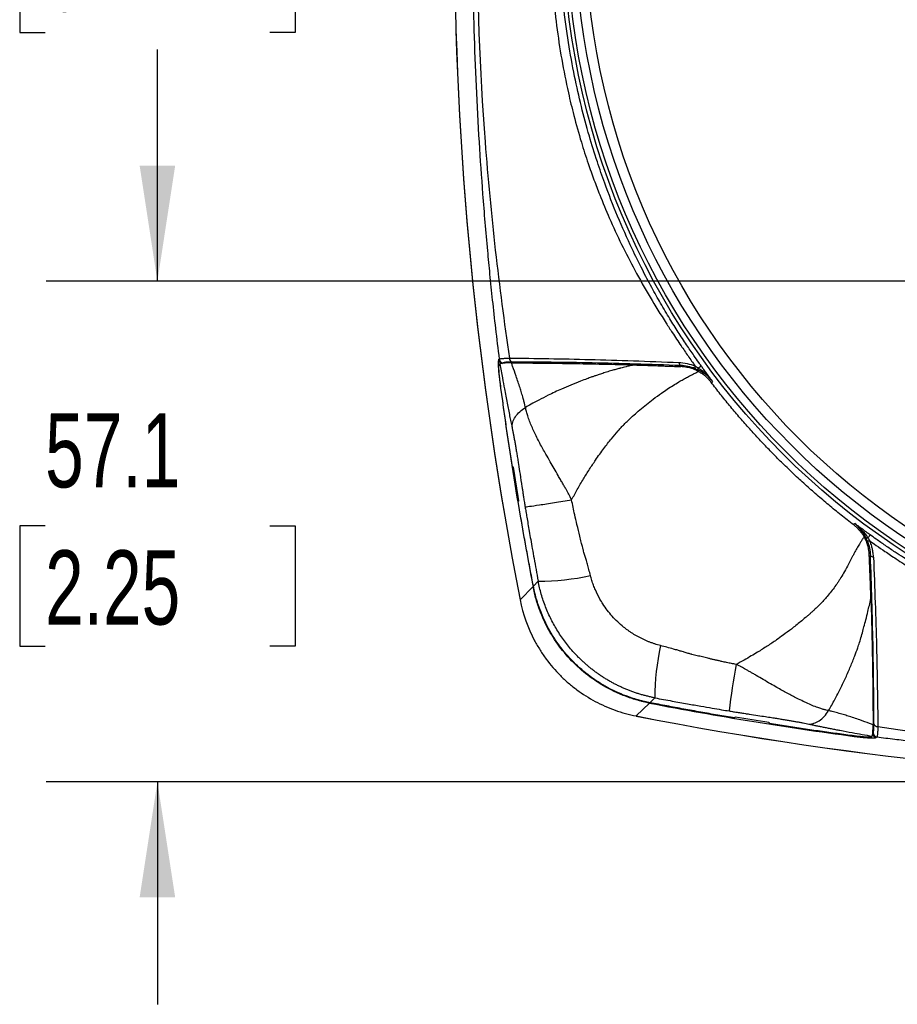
# Model space of a CAD drawing. Header units: millimetres. Extents: x 25 to 1092, y 25 to 838.
# Tile 8 of 41: x 411 to 511, y 478 to 590. Entities that reach past the tile are written whole.
import ezdxf

# ---------------------------------------------------------------- set-up
doc = ezdxf.new("R2010")
doc.units = ezdxf.units.MM
doc.header["$LTSCALE"] = 4
doc.layers.add('DIMENSIONS', color=140, linetype='Continuous', lineweight=25)
doc.styles.add('SLDTEXTSTYLE0', font='TXT', dxfattribs={"width": 0.7})
doc.dimstyles.new('SLDDIMSTYLE1', dxfattribs={"dimtxt": 8.632031, "dimasz": 13.208, "dimexe": 0, "dimexo": 0.0625, "dimgap": 2.158008, "dimtad": 0, "dimtih": 1, "dimtoh": 1, "dimrnd": 1e-09, "dimzin": 12, "dimdsep": 46, "dimtxsty": 'SLDTEXTSTYLE0', "dimsah": 1, "dimcen": 0.09, "dimadec": 0, "dimazin": 3, "dimtfac": 1, "dimtofl": 0, "dimtmove": 0, "dimatfit": 3, "dimfxl": 0, "dimfrac": 2, "dimtolj": 1, "dimtzin": 12, "dimarcsym": 0})
doc.dimstyles.new('SLDDIMSTYLE2', dxfattribs={"dimtxt": 8.632031, "dimasz": 13.208, "dimexe": 0, "dimexo": 0.0625, "dimgap": 2.158008, "dimtad": 0, "dimtih": 1, "dimtoh": 1, "dimrnd": 1e-09, "dimzin": 12, "dimdsep": 46, "dimtxsty": 'SLDTEXTSTYLE0', "dimsah": 1, "dimcen": 0.09, "dimadec": 0, "dimazin": 3, "dimtfac": 1, "dimtmove": 0, "dimatfit": 0, "dimfxl": 0, "dimfrac": 2, "dimtolj": 1, "dimtzin": 12, "dimarcsym": 0})

# ---------------------------------------------------------------- blocks, each defined once
blk = doc.blocks.new('_D_4')
at = {"layer": 'DIMENSIONS'}
for p, q in [((426.63, 560.5), (426.63, 585.9)), ((523.49, 560.5), (413.93, 560.5)), ((413.81, 532.6), (410.91, 532.6)), ((410.91, 532.6), (410.91, 518.88)), ((439.46, 532.6), (442.36, 532.6)), ((442.36, 532.6), (442.36, 518.88)), ((410.91, 518.88), (413.81, 518.88)), ((442.36, 518.88), (439.46, 518.88)), ((553.31, 503.39), (413.93, 503.39)), ((426.63, 503.39), (426.63, 477.99))]:
    blk.add_line(p, q, dxfattribs=at)
for points in [[(426.63, 560.5), (428.66, 573.71), (424.6, 573.71)], [(426.63, 503.39), (424.6, 490.19), (428.66, 490.19)]]:
    blk.add_solid(points, dxfattribs=at)
at = {"layer": 'DIMENSIONS', "char_height": 8.467, "attachment_point": 1, "style": 'SLDTEXTSTYLE0'}
for s, insert in [('57.1', (413.81, 545.45)), ('2.25', (413.81, 529.8))]:
    blk.add_mtext(s, dxfattribs=dict(at, insert=insert))
blk = doc.blocks.new('_D_5')
at = {"layer": 'DIMENSIONS'}
for p, q in [((523.49, 642), (413.93, 642)), ((426.63, 642), (426.63, 618.25)), ((413.81, 602.6), (410.91, 602.6)), ((410.91, 602.6), (410.91, 588.88)), ((439.46, 602.6), (442.36, 602.6)), ((442.36, 602.6), (442.36, 588.88)), ((410.91, 588.88), (413.81, 588.88)), ((442.36, 588.88), (439.46, 588.88)), ((426.63, 560.5), (426.63, 586.95)), ((523.49, 560.5), (413.93, 560.5))]:
    blk.add_line(p, q, dxfattribs=at)
for points in [[(426.63, 642), (424.6, 628.79), (428.66, 628.79)], [(426.63, 560.5), (428.66, 573.71), (424.6, 573.71)]]:
    blk.add_solid(points, dxfattribs=at)
at = {"layer": 'DIMENSIONS', "char_height": 8.467, "attachment_point": 1, "style": 'SLDTEXTSTYLE0'}
for s, insert in [('81.5', (413.81, 615.45)), ('3.21', (413.81, 599.79))]:
    blk.add_mtext(s, dxfattribs=dict(at, insert=insert))

msp = doc.modelspace()

# ---------------------------------------------------------------- linework, layer by layer
for p, q in [((465.587, 551.56), (465.642, 551.617)), ((465.657, 551.008), (465.726, 551.08)), ((486.361, 550.885), (486.297, 550.767)), ((489.985, 549.116), (489.878, 548.93)), ((467.158, 539.356), (467.278, 539.297)), ((467.902, 535.46), (467.803, 535.39)), ((506.067, 532.74), (506.253, 532.847)), ((507.901, 529.158), (508.022, 529.224)), ((469.549, 525.714), (470.099, 526.286)), ((469.512, 525.675), (468.036, 524.139)), ((468.036, 524.139), (468.045, 524.141)), ((482.812, 512.374), (481.276, 510.899)), ((482.851, 512.412), (483.423, 512.962)), ((481.276, 510.899), (481.278, 510.908)), ((492.527, 510.666), (492.598, 510.764)), ((496.434, 510.141), (496.493, 510.021)), ((508.218, 508.589), (508.145, 508.52)), ((508.755, 508.505), (508.697, 508.45))]:
    msp.add_line(p, q)
for radius in [85.421, 84.999, 84.999, 84.043, 82.89]:
    msp.add_circle((558.388, 601.25), radius)
for centre, radius, start, end in [((860.388, 601.25), 399.857, 168.88097, 191.11903), ((860.388, 601.25), 399.863, 180, 191.11903), ((467.276, 551.713), 0.452, 177.57438, 250.7479), ((466.085, 551.626), 0.502, 187.56573, 264.60796), ((466.14, 551.683), 0.502, 187.55855, 264.6079), ((486.554, 551.217), 0.384, 177.8098, 239.99449), ((481.418, 560.23), 11.87, 305.82675, 307.86523), ((860.388, 601.25), 398.115, 187.53486, 190.94307), ((517.428, 524.236), 11.941, 142.1429, 144.17774), ((508.355, 529.416), 0.384, 210.00551, 272.1902), ((470.272, 552.748), 26.462, 269.6248, 282.64622), ((509.868, 513.139), 26.445, 167.35222, 180.38358), ((596.895, 498.392), 105.81, 169.99419, 172.90137), ((558.388, 903.25), 398.115, 259.05693, 262.46514), ((558.388, 903.25), 399.863, 258.88097, 281.11903), ((558.388, 903.25), 399.857, 258.88097, 281.11903), ((508.85, 510.138), 0.452, 199.2521, 272.42562), ((508.763, 508.948), 0.502, 185.39204, 262.43427), ((508.821, 509.003), 0.502, 185.3921, 262.44145)]:
    msp.add_arc(centre, radius, start, end)
for points, knots in [([(465.642, 650.884), (465.559, 650.203), (465.396, 648.873), (465.17, 646.923), (464.962, 645.064), (464.774, 643.296), (464.602, 641.62), (464.446, 640.036), (464.146, 636.857), (463.755, 632.229), (463.177, 623.84), (462.709, 613.574), (462.526, 601.25), (462.709, 588.927), (463.177, 578.661), (463.755, 570.272), (464.179, 565.25), (464.565, 561.222), (464.87, 558.268), (465.227, 555.035), (465.5, 552.788), (465.642, 551.617)], [0, 0, 0, 0, 0.0206638, 0.040395, 0.0591934, 0.0770591, 0.0939922, 0.1099926, 0.1250604, 0.1902576, 0.2500003, 0.3785468, 0.5000001, 0.6214521, 0.7499999, 0.8097422, 0.8749398, 0.9019203, 0.9317571, 0.9644503, 1, 1, 1, 1]), ([(466.824, 650.769), (465.602, 642.578), (464.661, 634.35), (463.411, 617.836), (463.099, 609.552), (463.099, 592.947), (463.411, 584.663), (464.661, 568.15), (465.602, 559.922), (466.824, 551.732)], [0, 0, 0, 0, 0.25, 0.25, 0.5, 0.5, 0.75, 0.75, 1, 1, 1, 1]), ([(488.014, 651.674), (487.845, 651.432), (487.443, 650.86), (486.756, 649.86), (485.861, 648.531), (484.91, 647.077), (483.599, 645.002), (482.369, 642.953), (481.154, 640.801), (479.978, 638.598), (478.882, 636.329), (477.864, 634.006), (477.156, 632.269), (476.469, 630.466), (475.639, 628.115), (473.928, 622.628), (472.465, 615.64), (471.616, 607.633), (471.373, 600.846), (471.68, 593.529), (472.505, 587.094), (473.433, 582.411), (474.191, 579.253), (474.944, 576.564), (475.733, 574.118), (476.442, 572.129), (477.237, 570.054), (478.263, 567.587), (479.59, 564.71), (481.139, 561.694), (482.842, 558.701), (484.3, 556.343), (485.496, 554.501), (486.332, 553.251), (487.205, 551.979), (487.744, 551.21), (488.013, 550.827)], [0, 0, 0, 0, 0.008197, 0.019416, 0.0336961, 0.0526874, 0.0676583, 0.1018766, 0.1190654, 0.1363288, 0.1712767, 0.1890511, 0.2067849, 0.2233977, 0.2426614, 0.2760628, 0.3830053, 0.4401694, 0.4995462, 0.5714032, 0.6433047, 0.6794388, 0.7039551, 0.7334856, 0.7570072, 0.7753412, 0.7921558, 0.8187497, 0.8495751, 0.8801738, 0.9129364, 0.9452162, 0.9571635, 0.9739239, 0.9870006, 1, 1, 1, 1]), ([(488.704, 550.859), (488.615, 550.982), (488.337, 551.367), (487.778, 552.159), (486.985, 553.317), (486.07, 554.713), (485.079, 556.295), (484.072, 557.988), (483.019, 559.861), (481.926, 561.93), (480.002, 565.841), (478.287, 569.957), (476.786, 574.296), (475.536, 578.326), (474.412, 582.865), (473.507, 587.841), (472.737, 593.62), (472.322, 601.248), (472.772, 609.544), (473.784, 616.52), (474.789, 621.177), (475.685, 624.563), (476.314, 626.696), (476.981, 628.771), (477.744, 630.967), (478.703, 633.479), (480.093, 636.79), (481.549, 639.858), (483.187, 642.958), (484.557, 645.357), (485.802, 647.371), (486.765, 648.848), (487.466, 649.89), (488.127, 650.84), (488.54, 651.415), (488.701, 651.638)], [0, 0, 0, 0, 0.00424193, 0.01323133, 0.02701877, 0.04337094, 0.05978212, 0.07906532, 0.0982974, 0.11970981, 0.14434902, 0.21988802, 0.24388615, 0.27240799, 0.33750597, 0.37409693, 0.41337851, 0.49998681, 0.58660127, 0.64450982, 0.69636297, 0.71931313, 0.74216795, 0.75834131, 0.78009345, 0.80702684, 0.83332357, 0.88027277, 0.90170442, 0.93112936, 0.95731907, 0.96773154, 0.98027459, 0.99232166, 1, 1, 1, 1]), ([(465.642, 551.617), (465.649, 551.622), (465.662, 551.631), (465.694, 551.644), (465.736, 551.657), (465.788, 551.668), (465.85, 551.678), (465.92, 551.688), (466.021, 551.699), (466.161, 551.71), (466.354, 551.721), (466.573, 551.728), (466.74, 551.731), (466.824, 551.732)], [0, 0, 0, 0, 0.0721936, 0.1441926, 0.2159075, 0.2872502, 0.3581354, 0.4284814, 0.4982103, 0.6221846, 0.7474385, 0.8735301, 1, 1, 1, 1]), ([(466.824, 551.732), (469.738, 551.709), (472.784, 551.661), (479.231, 551.498), (482.607, 551.385), (486.17, 551.232)], [0, 0, 0, 0, 0.5, 0.5, 1, 1, 1, 1]), ([(465.587, 551.56), (465.583, 551.555), (465.575, 551.544), (465.565, 551.517), (465.556, 551.48), (465.549, 551.433), (465.543, 551.377), (465.536, 551.269), (465.533, 551.076), (465.544, 550.757), (465.567, 550.381), (465.6, 550.007), (465.635, 549.661), (465.67, 549.356), (465.697, 549.149), (465.71, 549.046)], [0, 0, 0, 0, 0.0420944, 0.0838277, 0.1253719, 0.166901, 0.2085895, 0.2506097, 0.3752721, 0.5002687, 0.6247983, 0.749961, 0.8332445, 0.9161817, 1, 1, 1, 1]), ([(465.754, 549.05), (465.748, 549.098), (465.735, 549.195), (465.718, 549.34), (465.701, 549.482), (465.686, 549.623), (465.665, 549.829), (465.642, 550.092), (465.624, 550.384), (465.616, 550.633), (465.618, 550.804), (465.627, 550.913), (465.639, 550.98), (465.651, 550.999), (465.657, 551.008)], [0, 0, 0, 0, 0.05058873, 0.10068348, 0.1505489, 0.20045333, 0.25066448, 0.37578134, 0.5002838, 0.62527822, 0.74995501, 0.83346896, 0.91635698, 1, 1, 1, 1]), ([(467.039, 551.19), (466.993, 551.19), (466.888, 551.191), (466.723, 551.189), (466.519, 551.185), (466.323, 551.177), (466.135, 551.165), (465.987, 551.151), (465.872, 551.133), (465.798, 551.116), (465.75, 551.099), (465.734, 551.086), (465.726, 551.08)], [0, 0, 0, 0, 0.0660858, 0.1494713, 0.2494251, 0.3958852, 0.4978709, 0.6323289, 0.748723, 0.8385784, 0.9222455, 1, 1, 1, 1]), ([(465.726, 551.08), (465.822, 550.542), (465.991, 549.593), (466.216, 548.369), (466.395, 547.414), (466.548, 546.618), (466.697, 545.862), (466.84, 545.15), (466.977, 544.483), (467.067, 544.059), (467.111, 543.853)], [0, 0, 0, 0, 0.2175501, 0.3830735, 0.4965988, 0.6070153, 0.7125203, 0.8131541, 0.9089629, 1, 1, 1, 1]), ([(467.127, 551.286), (466.826, 551.286), (466.586, 551.278), (466.23, 551.243), (466.126, 551.217), (466.093, 551.183)], [0, 0, 0, 0, 0.5, 0.5, 1, 1, 1, 1]), ([(468.642, 546.112), (468.624, 546.19), (468.58, 546.384), (468.494, 546.728), (468.365, 547.211), (468.206, 547.756), (467.943, 548.607), (467.607, 549.613), (467.269, 550.56), (467.086, 551.061), (467.039, 551.19)], [0, 0, 0, 0, 0.0439291, 0.1087702, 0.1945033, 0.3204542, 0.4258197, 0.6942467, 0.9212026, 1, 1, 1, 1]), ([(467.039, 551.19), (467.289, 551.189), (467.786, 551.188), (468.537, 551.183), (469.288, 551.178), (470.039, 551.172), (470.79, 551.165), (471.541, 551.156), (472.291, 551.147), (473.042, 551.136), (474.022, 551.121), (475.235, 551.1), (476.687, 551.07), (478.142, 551.037), (479.598, 550.999), (480.581, 550.971), (481.069, 550.957)], [0, 0, 0, 0, 0.0573704, 0.1142775, 0.1707256, 0.2267194, 0.2822633, 0.3373621, 0.3920206, 0.4462438, 0.5000368, 0.6026135, 0.7038575, 0.8038088, 0.9025086, 1, 1, 1, 1]), ([(486.361, 550.885), (482.823, 551.023), (479.469, 551.12), (473.059, 551.248), (470.029, 551.279), (467.127, 551.286)], [0, 0, 0, 0, 0.5, 0.5, 1, 1, 1, 1]), ([(481.069, 550.957), (480.898, 550.921), (480.584, 550.855), (480.16, 550.757), (479.826, 550.675), (479.582, 550.613), (479.3, 550.539), (478.954, 550.445), (478.56, 550.333), (478.108, 550.2), (477.625, 550.05), (477.101, 549.88), (476.733, 549.757), (476.431, 549.652), (476.103, 549.539), (475.585, 549.352), (474.804, 549.062), (473.834, 548.675), (472.599, 548.142), (471.377, 547.567), (470.224, 546.98), (469.358, 546.515), (468.857, 546.232), (468.642, 546.112)], [0, 0, 0, 0, 0.039156, 0.0716759, 0.0973713, 0.1160907, 0.127722, 0.1625439, 0.1961893, 0.2192604, 0.2677558, 0.3093132, 0.342435, 0.3544868, 0.3809454, 0.4202377, 0.4777777, 0.5679619, 0.6548357, 0.7795904, 0.8711129, 0.9448573, 1, 1, 1, 1]), ([(481.069, 550.957), (481.272, 550.95), (481.682, 550.938), (482.308, 550.918), (482.948, 550.896), (483.603, 550.873), (484.272, 550.848), (484.956, 550.821), (485.654, 550.794), (486.126, 550.774), (486.364, 550.764)], [0, 0, 0, 0, 0.1186485, 0.2390693, 0.3612848, 0.4853164, 0.6111845, 0.7389088, 0.8685079, 1, 1, 1, 1]), ([(488.403, 550.22), (488.373, 550.236), (488.311, 550.268), (488.216, 550.315), (488.114, 550.362), (488.007, 550.408), (487.854, 550.47), (487.647, 550.542), (487.378, 550.62), (487.073, 550.687), (486.732, 550.741), (486.491, 550.756), (486.364, 550.764)], [0, 0, 0, 0, 0.0440662, 0.0910887, 0.1411796, 0.1944119, 0.2508255, 0.3687611, 0.5012067, 0.6505059, 0.8167844, 1, 1, 1, 1]), ([(488.013, 550.827), (487.997, 550.757), (487.989, 550.689), (487.995, 550.583), (488.008, 550.546), (488.029, 550.529)], [0, 0, 0, 0, 0.5, 0.5, 1, 1, 1, 1]), ([(488.013, 550.827), (488.071, 550.792), (488.191, 550.721), (488.307, 550.644), (488.366, 550.605)], [0, 0, 0, 0, 0.4862732, 1, 1, 1, 1]), ([(488.395, 550.363), (488.375, 550.381), (488.361, 550.412), (488.351, 550.497), (488.355, 550.549), (488.366, 550.605)], [0, 0, 0, 0, 0.5, 0.5, 1, 1, 1, 1]), ([(489.985, 549.116), (489.955, 549.152), (489.838, 549.297), (489.66, 549.498), (489.436, 549.73), (489.171, 549.984), (488.885, 550.227), (488.63, 550.42), (488.48, 550.527), (488.404, 550.579), (488.366, 550.605)], [0, 0, 0, 0, 0.062511, 0.2501511, 0.3621593, 0.5001898, 0.7501299, 0.8750903, 0.9375529, 1, 1, 1, 1]), ([(489.985, 549.116), (489.852, 549.293), (489.604, 549.625), (489.26, 550.094), (488.965, 550.498), (488.786, 550.746), (488.704, 550.859)], [0, 0, 0, 0, 0.307071, 0.5760147, 0.8069369, 1, 1, 1, 1]), ([(473.915, 535.565), (474.019, 535.758), (474.23, 536.149), (474.56, 536.739), (474.907, 537.342), (475.367, 538.116), (475.943, 539.042), (476.715, 540.207), (477.548, 541.376), (478.409, 542.491), (479.029, 543.225), (479.408, 543.649), (479.632, 543.892), (479.845, 544.118), (480.125, 544.393), (480.711, 544.953), (481.747, 545.887), (483.01, 546.905), (484.286, 547.827), (485.263, 548.478), (486.097, 548.986), (486.648, 549.304), (487.139, 549.574), (487.588, 549.811), (488.01, 550.026), (488.269, 550.154), (488.403, 550.22)], [0, 0, 0, 0, 0.0305682, 0.0621053, 0.0945809, 0.1279651, 0.1883077, 0.247585, 0.324376, 0.3906022, 0.4467863, 0.4605986, 0.4713986, 0.493828, 0.5048149, 0.527375, 0.6095724, 0.7044789, 0.7606638, 0.83705, 0.8749544, 0.9031865, 0.930188, 0.9571763, 0.9778824, 1, 1, 1, 1]), ([(489.985, 549.116), (489.767, 549.378), (489.522, 549.612), (488.991, 550.027), (488.705, 550.208), (488.395, 550.363)], [0, 0, 0, 0, 0.5, 0.5, 1, 1, 1, 1]), ([(488.401, 550.219), (488.456, 550.187), (488.566, 550.124), (488.727, 550.022), (488.884, 549.913), (489.035, 549.798), (489.213, 549.651), (489.416, 549.464), (489.637, 549.231), (489.771, 549.063), (489.838, 548.978)], [0, 0, 0, 0, 0.1009278, 0.2013771, 0.3013245, 0.4007445, 0.4996107, 0.6644542, 0.8313292, 1, 1, 1, 1]), ([(467.158, 539.356), (467.057, 540.001), (466.856, 541.291), (466.566, 543.229), (466.286, 545.168), (466.014, 547.108), (465.841, 548.402), (465.754, 549.05)], [0, 0, 0, 0, 0.2000048, 0.4000024, 0.5999976, 0.7999952, 1, 1, 1, 1]), ([(506.115, 532.701), (505.872, 532.888), (505.387, 533.26), (504.67, 533.826), (503.962, 534.397), (503.264, 534.971), (502.577, 535.549), (501.899, 536.131), (501.231, 536.717), (500.574, 537.305), (499.926, 537.897), (499.288, 538.492), (498.66, 539.09), (498.041, 539.69), (497.257, 540.467), (496.308, 541.433), (495.2, 542.604), (494.102, 543.81), (493.015, 545.05), (491.94, 546.325), (490.876, 547.633), (490.186, 548.528), (489.838, 548.978)], [0, 0, 0, 0, 0.039822, 0.0794171, 0.1187854, 0.1579267, 0.1968413, 0.235529, 0.2739899, 0.312224, 0.3502313, 0.3880119, 0.4255657, 0.4628928, 0.4999931, 0.5690192, 0.6388463, 0.7094745, 0.7809038, 0.8531345, 0.9261665, 1, 1, 1, 1]), ([(467.111, 543.853), (467.105, 544.04), (467.133, 544.238), (467.261, 544.639), (467.361, 544.842), (467.63, 545.239), (467.798, 545.432), (468.187, 545.793), (468.407, 545.961), (468.642, 546.112)], [0, 0, 0, 0, 0.25, 0.25, 0.5, 0.5, 0.75, 0.75, 1, 1, 1, 1]), ([(473.915, 535.565), (473.891, 535.618), (473.815, 535.785), (473.674, 536.061), (473.501, 536.381), (473.315, 536.712), (473.111, 537.066), (472.921, 537.391), (472.761, 537.669), (472.585, 537.967), (472.145, 538.722), (471.591, 539.685), (471.022, 540.695), (470.631, 541.391), (470.28, 542.033), (469.949, 542.676), (469.639, 543.319), (469.36, 543.938), (469.111, 544.542), (468.911, 545.106), (468.754, 545.626), (468.679, 545.951), (468.642, 546.112)], [0, 0, 0, 0, 0.0135642, 0.0425445, 0.0717815, 0.098388, 0.1312687, 0.167413, 0.1869647, 0.2067782, 0.2493267, 0.3943744, 0.4739686, 0.5350139, 0.5948577, 0.6609805, 0.7228253, 0.7838339, 0.8447304, 0.9034811, 0.9523714, 1, 1, 1, 1]), ([(467.111, 543.853), (467.123, 543.796), (467.147, 543.683), (467.183, 543.504), (467.221, 543.318), (467.258, 543.124), (467.296, 542.923), (467.335, 542.714), (467.375, 542.497), (467.415, 542.273), (467.455, 542.041), (467.497, 541.802), (467.539, 541.555), (467.581, 541.301), (467.625, 541.039), (467.669, 540.769), (467.714, 540.492), (467.759, 540.207), (467.805, 539.914), (467.895, 539.343), (468.041, 538.388), (468.192, 537.4), (468.303, 536.674), (468.354, 536.344), (468.396, 536.069), (468.449, 535.722), (468.517, 535.288), (468.576, 534.936), (468.604, 534.767)], [0, 0, 0, 0, 0.0226389, 0.04551, 0.0686647, 0.0921526, 0.1160212, 0.140316, 0.1650797, 0.1903531, 0.2161744, 0.2425793, 0.2696013, 0.2972717, 0.3256197, 0.3546723, 0.3844547, 0.4149903, 0.4463007, 0.4784062, 0.5983926, 0.7531706, 0.7973328, 0.8329099, 0.8599534, 0.8866544, 0.9456013, 1, 1, 1, 1]), ([(469.549, 525.714), (469.426, 526.358), (469.179, 527.645), (468.821, 529.579), (468.471, 531.514), (468.131, 533.451), (467.912, 534.743), (467.803, 535.39)], [0, 0, 0, 0, 0.2000049, 0.4000024, 0.5999976, 0.7999951, 1, 1, 1, 1]), ([(468.604, 534.767), (468.667, 534.767), (468.832, 534.784), (469.387, 534.857), (469.778, 534.913), (470.745, 535.059), (471.321, 535.148), (472.571, 535.346), (473.243, 535.455), (473.915, 535.565)], [0, 0, 0, 0, 0.25, 0.25, 0.5, 0.5, 0.75, 0.75, 1, 1, 1, 1]), ([(476.065, 526.927), (476.008, 527.153), (475.899, 527.582), (475.741, 528.192), (475.613, 528.654), (475.512, 528.99), (475.437, 529.219), (475.36, 529.453), (475.291, 529.683), (475.216, 529.944), (475.148, 530.197), (475.079, 530.467), (474.979, 530.862), (474.792, 531.623), (474.541, 532.672), (474.289, 533.773), (474.084, 534.715), (473.971, 535.282), (473.915, 535.565)], [0, 0, 0, 0, 0.0783581, 0.1492694, 0.2124283, 0.2399282, 0.2675744, 0.2936201, 0.322843, 0.3484069, 0.3851334, 0.410904, 0.4423699, 0.5222645, 0.67509, 0.8054328, 0.9027621, 1, 1, 1, 1]), ([(468.604, 534.767), (468.635, 534.583), (468.702, 534.183), (468.812, 533.534), (468.939, 532.787), (469.084, 531.942), (469.248, 530.999), (469.431, 529.959), (469.634, 528.821), (469.858, 527.586), (470.016, 526.73), (470.099, 526.286)], [0, 0, 0, 0, 0.0648027, 0.1411717, 0.2291139, 0.328634, 0.4397354, 0.5624208, 0.6966921, 0.8425513, 1, 1, 1, 1]), ([(506.115, 532.701), (506.168, 532.659), (506.275, 532.576), (506.428, 532.442), (506.575, 532.302), (506.715, 532.156), (506.848, 532.005), (506.974, 531.848), (507.093, 531.687), (507.204, 531.522), (507.272, 531.409), (507.306, 531.352)], [0, 0, 0, 0, 0.1116116, 0.22320981, 0.33473536, 0.44614069, 0.55739135, 0.66844802, 0.77926083, 0.88978916, 1, 1, 1, 1]), ([(508, 531.564), (507.927, 531.616), (507.771, 531.729), (507.523, 531.91), (507.246, 532.112), (506.94, 532.337), (506.606, 532.584), (506.374, 532.757), (506.253, 532.847)], [0, 0, 0, 0, 0.1245238, 0.265839, 0.4240056, 0.5990674, 0.7910569, 1, 1, 1, 1]), ([(506.253, 532.847), (506.298, 532.811), (506.391, 532.735), (506.532, 532.614), (506.764, 532.403), (507.013, 532.152), (507.255, 531.876), (507.433, 531.657), (507.592, 531.447), (507.697, 531.295), (507.746, 531.224)], [0, 0, 0, 0, 0.0772626, 0.1605846, 0.2500936, 0.4999953, 0.6410585, 0.7499279, 0.8842768, 1, 1, 1, 1]), ([(507.502, 531.253), (507.347, 531.564), (507.166, 531.852), (506.751, 532.384), (506.516, 532.629), (506.253, 532.847)], [0, 0, 0, 0, 0.5, 0.5, 1, 1, 1, 1]), ([(608.779, 531.567), (608.656, 531.477), (608.271, 531.2), (607.479, 530.641), (606.321, 529.848), (604.925, 528.932), (603.343, 527.942), (601.65, 526.935), (599.777, 525.882), (597.708, 524.788), (593.797, 522.865), (589.681, 521.15), (585.342, 519.649), (581.312, 518.399), (576.773, 517.274), (571.797, 516.369), (566.018, 515.599), (558.39, 515.185), (550.094, 515.635), (543.118, 516.647), (538.461, 517.652), (535.075, 518.548), (532.942, 519.177), (530.867, 519.844), (528.671, 520.607), (526.159, 521.566), (522.848, 522.956), (519.78, 524.412), (516.68, 526.05), (514.281, 527.419), (512.267, 528.665), (510.79, 529.627), (509.748, 530.328), (508.798, 530.989), (508.223, 531.403), (508, 531.564)], [0, 0, 0, 0, 0.0042419, 0.0132313, 0.0270188, 0.0433709, 0.0597821, 0.0790653, 0.0982974, 0.1197098, 0.144349, 0.219888, 0.2438862, 0.272408, 0.337506, 0.3740969, 0.4133785, 0.4999868, 0.5866013, 0.6445098, 0.696363, 0.7193131, 0.742168, 0.7583413, 0.7800935, 0.8070268, 0.8333236, 0.8802728, 0.9017044, 0.9311294, 0.9573191, 0.9677315, 0.9802746, 0.9923217, 1, 1, 1, 1]), ([(507.306, 531.353), (507.247, 531.266), (507.127, 531.089), (506.949, 530.81), (506.732, 530.453), (506.474, 530.008), (506.217, 529.54), (505.897, 528.935), (505.527, 528.236), (505.09, 527.423), (504.742, 526.818), (504.475, 526.393), (504.218, 526.001), (503.742, 525.325), (503.173, 524.615), (502.593, 523.971), (502.17, 523.537), (501.797, 523.175), (501.467, 522.87), (501.196, 522.627), (500.911, 522.377), (500.528, 522.048), (499.897, 521.522), (499.054, 520.851), (498.137, 520.164), (497.222, 519.513), (496.246, 518.861), (495.278, 518.254), (494.394, 517.728), (493.579, 517.259), (492.999, 516.943), (492.694, 516.777)], [0, 0, 0, 0, 0.015502, 0.0316977, 0.0487632, 0.0768173, 0.1069788, 0.1267976, 0.1765283, 0.2218947, 0.2606289, 0.2774434, 0.294307, 0.3282144, 0.3962653, 0.4247024, 0.4518385, 0.4825553, 0.4987019, 0.5156393, 0.5341975, 0.5523005, 0.5870686, 0.6503307, 0.7042773, 0.7482707, 0.8080003, 0.8688351, 0.9079722, 0.9516342, 1, 1, 1, 1]), ([(507.898, 529.225), (507.895, 529.294), (507.887, 529.429), (507.867, 529.625), (507.841, 529.81), (507.81, 529.983), (507.775, 530.146), (507.724, 530.347), (507.656, 530.573), (507.567, 530.816), (507.478, 531.021), (507.393, 531.196), (507.334, 531.304), (507.306, 531.353)], [0, 0, 0, 0, 0.09500435, 0.18509826, 0.27049317, 0.35131921, 0.42743466, 0.49906299, 0.63494289, 0.74930497, 0.8468904, 0.92978143, 1, 1, 1, 1]), ([(507.502, 531.253), (507.52, 531.233), (507.552, 531.219), (507.636, 531.209), (507.689, 531.213), (507.746, 531.224)], [0, 0, 0, 0, 0.5, 0.5, 1, 1, 1, 1]), ([(507.964, 530.877), (507.894, 530.861), (507.826, 530.852), (507.72, 530.858), (507.683, 530.872), (507.666, 530.893)], [0, 0, 0, 0, 0.5, 0.5, 1, 1, 1, 1]), ([(507.746, 531.224), (507.784, 531.166), (507.859, 531.052), (507.93, 530.934), (507.964, 530.877)], [0, 0, 0, 0, 0.5134532, 1, 1, 1, 1]), ([(507.964, 530.877), (508.206, 530.707), (508.778, 530.306), (509.778, 529.619), (511.107, 528.723), (512.561, 527.773), (514.636, 526.462), (516.685, 525.232), (518.837, 524.016), (521.04, 522.841), (523.309, 521.744), (525.632, 520.727), (527.369, 520.018), (529.172, 519.332), (531.524, 518.501), (537.01, 516.791), (543.998, 515.328), (552.005, 514.479), (558.792, 514.236), (566.109, 514.543), (572.544, 515.368), (577.227, 516.296), (580.385, 517.054), (583.074, 517.807), (585.52, 518.595), (587.509, 519.305), (589.584, 520.1), (592.051, 521.125), (594.928, 522.453), (597.944, 524.002), (600.937, 525.705), (603.295, 527.163), (605.137, 528.358), (606.387, 529.195), (607.659, 530.067), (608.428, 530.607), (608.811, 530.876)], [0, 0, 0, 0, 0.008197, 0.019416, 0.0336961, 0.0526874, 0.0676583, 0.1018766, 0.1190654, 0.1363288, 0.1712767, 0.1890511, 0.2067849, 0.2233977, 0.2426614, 0.2760628, 0.3830053, 0.4401694, 0.4995462, 0.5714032, 0.6433047, 0.6794388, 0.7039551, 0.7334856, 0.7570072, 0.7753412, 0.7921558, 0.8187497, 0.8495751, 0.8801738, 0.9129364, 0.9452162, 0.9571635, 0.9739239, 0.9870006, 1, 1, 1, 1]), ([(508.369, 529.032), (508.366, 529.092), (508.358, 529.245), (508.327, 529.552), (508.274, 529.871), (508.201, 530.179), (508.13, 530.427), (508.049, 530.665), (507.988, 530.818), (507.964, 530.877)], [0, 0, 0, 0, 0.0973485, 0.2509213, 0.4998774, 0.613532, 0.7488259, 0.902879, 1, 1, 1, 1]), ([(508.083, 524.297), (508.078, 524.456), (508.069, 524.734), (508.056, 525.136), (508.045, 525.478), (508.035, 525.752), (508.028, 525.955), (508.017, 526.261), (507.992, 526.93), (507.953, 527.967), (507.916, 528.807), (507.898, 529.225)], [0, 0, 0, 0, 0.1000175, 0.1750089, 0.2499887, 0.3124678, 0.3437068, 0.3749461, 0.4999139, 0.7513268, 1, 1, 1, 1]), ([(508.423, 509.989), (508.416, 512.892), (508.385, 515.921), (508.257, 522.331), (508.16, 525.686), (508.022, 529.224)], [0, 0, 0, 0, 0.5, 0.5, 1, 1, 1, 1]), ([(508.369, 529.032), (508.522, 525.47), (508.636, 522.093), (508.798, 515.646), (508.846, 512.601), (508.869, 509.686)], [0, 0, 0, 0, 0.5, 0.5, 1, 1, 1, 1]), ([(483.423, 512.962), (483.287, 512.989), (483.015, 513.043), (482.609, 513.137), (482.205, 513.24), (481.802, 513.354), (481.402, 513.479), (481.004, 513.613), (480.609, 513.758), (480.217, 513.912), (479.83, 514.077), (479.446, 514.251), (479.067, 514.434), (478.693, 514.627), (478.324, 514.829), (477.961, 515.041), (477.604, 515.26), (477.253, 515.489), (476.908, 515.725), (476.57, 515.969), (476.24, 516.221), (475.916, 516.481), (475.601, 516.747), (475.293, 517.02), (474.993, 517.299), (474.618, 517.665), (474.176, 518.129), (473.677, 518.701), (473.202, 519.299), (472.753, 519.921), (472.33, 520.566), (471.937, 521.231), (471.574, 521.915), (471.243, 522.616), (470.945, 523.33), (470.68, 524.057), (470.45, 524.793), (470.253, 525.536), (470.15, 526.036), (470.099, 526.286)], [0, 0, 0, 0, 0.0207661, 0.0415903, 0.0624663, 0.0833874, 0.104347, 0.1253384, 0.1463547, 0.1673892, 0.1884348, 0.2094847, 0.2305319, 0.2515693, 0.2725901, 0.2935872, 0.3145538, 0.335483, 0.3563679, 0.377202, 0.3979785, 0.4186909, 0.4393329, 0.4598981, 0.4803804, 0.5007738, 0.5384326, 0.5763657, 0.6145345, 0.652899, 0.6914179, 0.7300489, 0.7687492, 0.8074757, 0.8461849, 0.884834, 0.9233805, 0.9617826, 1, 1, 1, 1]), ([(484.064, 518.929), (483.955, 518.958), (483.737, 519.016), (483.414, 519.115), (483.093, 519.224), (482.776, 519.343), (482.462, 519.472), (482.153, 519.61), (481.847, 519.758), (481.546, 519.914), (481.25, 520.08), (480.958, 520.255), (480.672, 520.439), (480.392, 520.631), (480.117, 520.832), (479.703, 521.155), (479.168, 521.622), (478.545, 522.263), (477.979, 522.951), (477.515, 523.611), (477.052, 524.38), (476.697, 525.095), (476.408, 525.815), (476.218, 526.366), (476.116, 526.74), (476.065, 526.927)], [0, 0, 0, 0, 0.0285226, 0.0570557, 0.0856003, 0.1141569, 0.1427257, 0.1713064, 0.1998987, 0.2285019, 0.2571153, 0.2857381, 0.3143696, 0.3430094, 0.371657, 0.4003123, 0.4756979, 0.5511085, 0.6258748, 0.7005356, 0.7548028, 0.8526916, 0.9018786, 0.9509818, 1, 1, 1, 1]), ([(482.812, 512.374), (482.682, 512.401), (482.422, 512.453), (482.036, 512.542), (481.654, 512.64), (481.276, 512.746), (480.903, 512.86), (480.534, 512.982), (480.171, 513.111), (479.813, 513.248), (479.461, 513.393), (479.115, 513.543), (478.775, 513.701), (478.441, 513.864), (477.482, 514.36), (475.969, 515.315), (474.083, 516.942), (472.456, 518.828), (471.444, 520.429), (470.859, 521.585), (470.57, 522.221), (470.304, 522.877), (470.062, 523.552), (469.849, 524.245), (469.661, 524.953), (469.562, 525.434), (469.512, 525.675)], [0, 0, 0, 0, 0.01994038, 0.03979962, 0.05956934, 0.07924133, 0.09880748, 0.11825986, 0.13759069, 0.15679238, 0.17585752, 0.19477892, 0.21354961, 0.23216283, 0.25061207, 0.37595531, 0.49988032, 0.62377428, 0.74908729, 0.78352057, 0.81850141, 0.85398601, 0.88992796, 0.92627849, 0.96298671, 1, 1, 1, 1]), ([(482.851, 512.412), (482.714, 512.439), (482.441, 512.494), (482.033, 512.59), (481.628, 512.694), (481.226, 512.809), (480.827, 512.934), (480.168, 513.157), (479.262, 513.516), (478.139, 514.061), (477.061, 514.687), (475.689, 515.626), (474.111, 516.986), (472.751, 518.568), (471.813, 519.941), (471.188, 521.022), (470.645, 522.145), (470.238, 523.175), (469.939, 524.097), (469.719, 524.899), (469.606, 525.442), (469.549, 525.714)], [0, 0, 0, 0, 0.0209826, 0.0419384, 0.0628802, 0.083821, 0.1047739, 0.1257517, 0.1883738, 0.2510056, 0.313229, 0.3754684, 0.5007839, 0.625112, 0.687752, 0.7504304, 0.8127015, 0.8750171, 0.9166793, 0.9583063, 1, 1, 1, 1]), ([(468.036, 524.139), (468.359, 522.502), (468.911, 520.951), (469.886, 519.121), (470.096, 518.759), (470.539, 518.057), (470.773, 517.715), (471.509, 516.721), (472.046, 516.098), (472.921, 515.221), (473.224, 514.939), (473.855, 514.394), (474.18, 514.134), (475.177, 513.395), (475.873, 512.955), (476.963, 512.373), (477.333, 512.192), (478.091, 511.856), (478.479, 511.701), (479.656, 511.281), (480.457, 511.06), (481.276, 510.899)], [0, 0, 0, 0, 0.25, 0.25, 0.3125, 0.3125, 0.375, 0.375, 0.5, 0.5, 0.5625, 0.5625, 0.625, 0.625, 0.75, 0.75, 0.8125, 0.8125, 0.875, 0.875, 1, 1, 1, 1]), ([(503.253, 511.503), (503.373, 511.715), (503.612, 512.136), (503.956, 512.771), (504.288, 513.404), (504.607, 514.035), (504.914, 514.663), (505.207, 515.289), (505.487, 515.913), (505.754, 516.534), (506.008, 517.152), (506.286, 517.862), (506.547, 518.574), (506.797, 519.314), (507.012, 520.007), (507.171, 520.601), (507.334, 521.231), (507.513, 521.919), (507.716, 522.732), (507.912, 523.539), (508.023, 524.033), (508.083, 524.297)], [0, 0, 0, 0, 0.05299507, 0.10545685, 0.15738138, 0.20876491, 0.25960395, 0.30989526, 0.35963589, 0.40882317, 0.4574548, 0.50552963, 0.57535805, 0.62325852, 0.67657273, 0.73476942, 0.75884767, 0.81985168, 0.89057033, 0.94149604, 1, 1, 1, 1]), ([(508.083, 524.297), (508.09, 524.046), (508.105, 523.544), (508.127, 522.795), (508.147, 522.047), (508.166, 521.299), (508.184, 520.552), (508.201, 519.806), (508.217, 519.06), (508.232, 518.316), (508.246, 517.572), (508.263, 516.611), (508.281, 515.435), (508.298, 514.049), (508.312, 512.663), (508.322, 511.276), (508.326, 510.362), (508.328, 509.902)], [0, 0, 0, 0, 0.0485471, 0.097396, 0.1465526, 0.1960226, 0.2458118, 0.2959256, 0.3463695, 0.3971489, 0.448269, 0.4997348, 0.596837, 0.6953849, 0.7954089, 0.896938, 1, 1, 1, 1]), ([(492.694, 516.777), (492.514, 516.812), (492.152, 516.882), (491.612, 516.994), (491.133, 517.098), (490.715, 517.192), (490.359, 517.273), (490.003, 517.357), (489.708, 517.421), (489.434, 517.498), (489.174, 517.567), (488.862, 517.641), (488.551, 517.705), (488.244, 517.768), (487.948, 517.839), (487.705, 517.903), (487.5, 517.962), (487.319, 518.016), (487.037, 518.095), (486.731, 518.188), (486.373, 518.294), (485.995, 518.402), (485.215, 518.626), (484.555, 518.8), (484.064, 518.929)], [0, 0, 0, 0, 0.0620108, 0.1240614, 0.18615, 0.2272249, 0.2683119, 0.3094088, 0.3505131, 0.3698934, 0.4054381, 0.4412549, 0.4777277, 0.512518, 0.546872, 0.5805761, 0.5970849, 0.6189064, 0.6440938, 0.6959901, 0.726546, 0.7699526, 0.8287148, 1, 1, 1, 1]), ([(503.253, 511.503), (503.164, 511.523), (502.961, 511.567), (502.628, 511.654), (502.307, 511.751), (501.888, 511.892), (501.378, 512.088), (500.828, 512.338), (500.249, 512.611), (499.52, 512.969), (498.519, 513.493), (497.502, 514.06), (496.322, 514.737), (495.409, 515.277), (494.628, 515.735), (494.289, 515.931), (493.973, 516.113), (493.684, 516.274), (493.411, 516.423), (493.127, 516.572), (492.885, 516.691), (492.735, 516.759), (492.694, 516.777)], [0, 0, 0, 0, 0.0262987, 0.0602245, 0.0986972, 0.1217986, 0.1851789, 0.2512041, 0.2872396, 0.35718, 0.4652988, 0.5767688, 0.6467327, 0.7972196, 0.8298159, 0.8603611, 0.8892066, 0.9152516, 0.9373979, 0.9618031, 0.9896936, 1, 1, 1, 1]), ([(492.527, 510.666), (491.881, 510.775), (490.588, 510.994), (488.651, 511.334), (486.716, 511.683), (484.782, 512.042), (483.495, 512.289), (482.851, 512.412)], [0, 0, 0, 0, 0.2000049, 0.4000024, 0.5999976, 0.7999951, 1, 1, 1, 1]), ([(483.423, 512.962), (484.08, 512.84), (485.319, 512.611), (487.067, 512.298), (488.592, 512.031), (489.893, 511.807), (490.969, 511.624), (491.612, 511.516), (491.896, 511.468)], [0, 0, 0, 0, 0.2330825, 0.4395884, 0.6195237, 0.7728957, 0.8997153, 1, 1, 1, 1]), ([(491.896, 511.468), (491.977, 511.455), (492.143, 511.427), (492.399, 511.385), (492.666, 511.343), (492.93, 511.301), (493.183, 511.263), (493.453, 511.221), (493.787, 511.17), (494.373, 511.08), (495.135, 510.964), (495.99, 510.833), (496.692, 510.725), (497.279, 510.632), (497.79, 510.551), (498.277, 510.471), (498.739, 510.394), (499.177, 510.319), (499.59, 510.246), (499.979, 510.175), (500.343, 510.105), (500.684, 510.038), (500.892, 509.994), (500.996, 509.973)], [0, 0, 0, 0, 0.0260644, 0.053436, 0.082142, 0.1122062, 0.1385922, 0.1643481, 0.1996245, 0.2464352, 0.3535687, 0.4451657, 0.5213407, 0.5785578, 0.6332584, 0.6855709, 0.735642, 0.7836389, 0.8297513, 0.874193, 0.9172025, 0.959043, 1, 1, 1, 1]), ([(500.996, 509.973), (501.183, 509.967), (501.381, 509.994), (501.782, 510.122), (501.985, 510.223), (502.381, 510.492), (502.574, 510.66), (502.935, 511.048), (503.103, 511.268), (503.253, 511.503)], [0, 0, 0, 0, 0.25, 0.25, 0.5, 0.5, 0.75, 0.75, 1, 1, 1, 1]), ([(508.327, 509.902), (508.198, 509.949), (507.697, 510.132), (506.751, 510.47), (505.747, 510.805), (504.898, 511.067), (504.293, 511.243), (503.732, 511.392), (503.386, 511.473), (503.253, 511.503)], [0, 0, 0, 0, 0.0792246, 0.3057388, 0.5741609, 0.6791799, 0.8054825, 0.9258035, 1, 1, 1, 1]), ([(506.187, 508.617), (505.54, 508.704), (504.245, 508.877), (502.305, 509.148), (500.366, 509.429), (498.429, 509.719), (497.138, 509.92), (496.493, 510.021)], [0, 0, 0, 0, 0.2000048, 0.4000024, 0.5999976, 0.7999952, 1, 1, 1, 1]), ([(500.996, 509.973), (501.123, 509.946), (501.381, 509.89), (501.782, 509.807), (502.2, 509.721), (502.635, 509.633), (503.088, 509.542), (503.559, 509.45), (504.047, 509.355), (504.839, 509.203), (506.231, 508.944), (507.459, 508.725), (508.218, 508.589)], [0, 0, 0, 0, 0.0563101, 0.1144847, 0.174538, 0.2364831, 0.3003316, 0.3660945, 0.4337818, 0.5034025, 0.6932033, 1, 1, 1, 1]), ([(508.218, 508.589), (508.222, 508.595), (508.231, 508.605), (508.244, 508.635), (508.257, 508.675), (508.271, 508.741), (508.288, 508.847), (508.302, 508.995), (508.314, 509.183), (508.323, 509.405), (508.328, 509.655), (508.327, 509.829), (508.327, 509.902)], [0, 0, 0, 0, 0.0575097, 0.1182864, 0.1824512, 0.2501144, 0.3660192, 0.499798, 0.6026948, 0.7494085, 0.8950524, 1, 1, 1, 1]), ([(508.32, 508.956), (508.354, 508.988), (508.38, 509.093), (508.415, 509.449), (508.424, 509.689), (508.423, 509.989)], [0, 0, 0, 0, 0.5, 0.5, 1, 1, 1, 1]), ([(508.869, 509.686), (508.869, 509.638), (508.867, 509.542), (508.864, 509.408), (508.86, 509.282), (508.855, 509.164), (508.849, 509.056), (508.842, 508.957), (508.833, 508.845), (508.819, 508.728), (508.8, 508.622), (508.779, 508.543), (508.763, 508.518), (508.755, 508.505)], [0, 0, 0, 0, 0.07177178, 0.14348326, 0.21504951, 0.28638625, 0.35741067, 0.42804212, 0.49820281, 0.62150842, 0.7465476, 0.8728709, 1, 1, 1, 1]), ([(508.869, 509.686), (517.059, 508.465), (525.287, 507.524), (541.8, 506.274), (550.085, 505.962), (566.689, 505.962), (574.973, 506.274), (591.487, 507.524), (599.716, 508.465), (607.906, 509.686)], [0, 0, 0, 0, 0.25, 0.25, 0.5, 0.5, 0.75, 0.75, 1, 1, 1, 1]), ([(506.183, 508.573), (506.235, 508.566), (506.339, 508.552), (506.494, 508.533), (506.647, 508.515), (506.798, 508.498), (506.947, 508.483), (507.192, 508.458), (507.52, 508.43), (507.896, 508.406), (508.214, 508.396), (508.434, 508.4), (508.575, 508.411), (508.661, 508.427), (508.685, 508.442), (508.697, 508.45)], [0, 0, 0, 0, 0.042204, 0.0840341, 0.1256421, 0.1671822, 0.2088095, 0.250678, 0.3758051, 0.5002944, 0.6252978, 0.74996, 0.8334797, 0.9163648, 1, 1, 1, 1]), ([(508.145, 508.52), (508.14, 508.516), (508.131, 508.509), (508.102, 508.5), (508.063, 508.493), (508.013, 508.487), (507.923, 508.481), (507.769, 508.478), (507.521, 508.487), (507.228, 508.505), (506.936, 508.531), (506.666, 508.559), (506.428, 508.586), (506.268, 508.607), (506.187, 508.617)], [0, 0, 0, 0, 0.0504659, 0.1004598, 0.1502794, 0.2002252, 0.2505959, 0.3752729, 0.5002603, 0.6248032, 0.7499566, 0.8332482, 0.9161855, 1, 1, 1, 1]), ([(508.755, 508.505), (509.435, 508.422), (510.765, 508.259), (512.715, 508.033), (514.574, 507.825), (516.342, 507.636), (518.018, 507.465), (519.603, 507.309), (522.781, 507.009), (527.409, 506.618), (535.798, 506.04), (546.064, 505.572), (558.388, 505.389), (570.711, 505.572), (580.977, 506.04), (589.366, 506.618), (594.388, 507.042), (598.416, 507.428), (601.37, 507.733), (604.603, 508.09), (606.85, 508.363), (608.021, 508.505)], [0, 0, 0, 0, 0.02066383, 0.04039494, 0.05919334, 0.07705907, 0.09399215, 0.1099926, 0.12506044, 0.19025763, 0.25000027, 0.37854741, 0.50000011, 0.62145266, 0.74999995, 0.8097422, 0.87493978, 0.90192027, 0.93175707, 0.96445027, 1, 1, 1, 1])]:
    msp.add_open_spline(points, degree=3, knots=knots)
for points in [[(486.17, 551.232), (486.783, 551.206), (487.399, 551.082), (488.013, 550.827)], [(488.029, 550.529), (487.474, 550.757), (486.917, 550.866), (486.361, 550.885)], [(488.029, 550.529), (488.154, 550.477), (488.276, 550.422), (488.395, 550.363)], [(467.902, 535.46), (467.687, 536.738), (467.48, 538.017), (467.278, 539.297)], [(507.666, 530.893), (507.615, 531.016), (507.56, 531.136), (507.502, 531.253)], [(507.666, 530.893), (507.895, 530.338), (508.003, 529.78), (508.022, 529.224)], [(496.434, 510.141), (495.154, 510.342), (493.875, 510.55), (492.598, 510.764)]]:
    msp.add_open_spline(points, degree=3)

# ---------------------------------------------------------------- dimensions: what is measured, and where the dimension line sits
at = {"layer": 'DIMENSIONS'}
for base, p1, p2, dimstyle, picture, middle in [((426.631, 642), (528.574, 560.5), (528.574, 642), 'SLDDIMSTYLE1', '_D_5', (426.631, 602.6)), ((426.631, 560.5), (558.388, 503.393), (528.574, 560.5), 'SLDDIMSTYLE2', '_D_4', (426.631, 532.604))]:
    dim = msp.add_linear_dim(base=base, p1=p1, p2=p2, angle=90, dimstyle=dimstyle, dxfattribs=at)
    dim.commit()
    dim.dimension.update_dxf_attribs({"geometry": picture, "text_midpoint": middle, "dimtype": 160})

doc.saveas('drawing.dxf')
